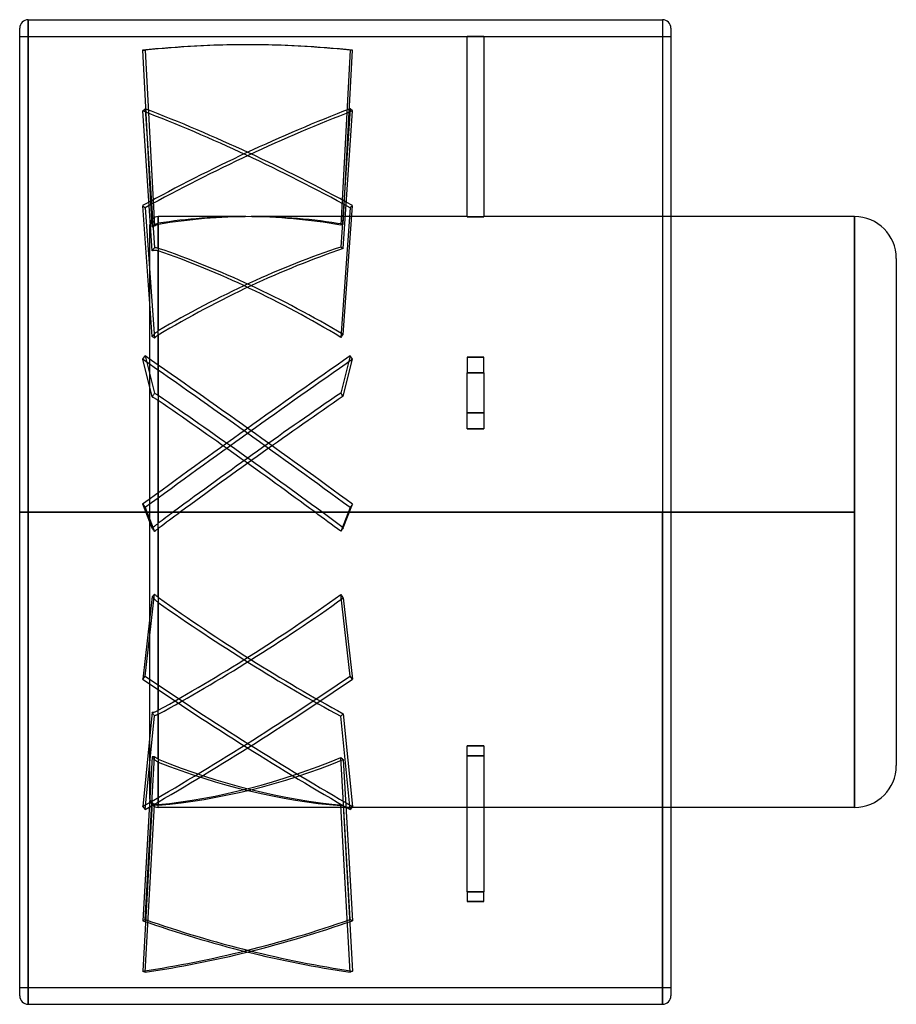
# Model space of a CAD drawing. Header units: millimetres. Extents: x -39 to 66, y -59 to 59.
import ezdxf

# ---------------------------------------------------------------- set-up
doc = ezdxf.new("R2010")
doc.units = ezdxf.units.MM
doc.layers.add('MAIN-1', color=7, linetype='Continuous')
doc.layers.add('MAIN-2', color=7, linetype='Continuous')

msp = doc.modelspace()

# ---------------------------------------------------------------- linework, layer by layer
at = {"layer": 'MAIN-1'}
for p, q in [((-38, 0), (-38, 59)), ((-38, 59), (38, 59)), ((38, 59), (38, 0)), ((-39, 0), (-39, 58)), ((39, 58), (39, -58)), ((61, 35.4), (39, 35.4)), ((61, 35.4), (61, 0)), ((66, 30.4), (66, -30.4)), ((39, 0), (61, 0)), ((-39, -58), (-39, 0)), ((38, 0), (-38, 0)), ((-38, -59), (-38, 0)), ((38, -59), (38, 0)), ((61, 0), (61, -35.4)), ((61, -35.4), (39, -35.4)), ((-38, -59), (38, -59))]:
    msp.add_line(p, q, dxfattribs=at)
for centre, radius, start, end in [((-38, 58), 1, 90, 180), ((38, 58), 1, 0, 90), ((61, 30.4), 5, 0, 90), ((61, -30.4), 5, 270, 0), ((-38, -58), 1, 180, 270), ((38, -58), 1, 270, 0)]:
    msp.add_arc(centre, radius, start, end, dxfattribs=at)
at = {"layer": 'MAIN-2'}
for p, q in [((-38, 59), (-38, 0)), ((38, 59), (38, 0)), ((-39, 57), (14.6, 57)), ((14.6, 57), (14.6, 56.99)), ((14.6, 56.99), (16.6, 56.99)), ((16.6, 56.99), (14.6, 56.99)), ((14.6, 35.39), (14.6, 56.99)), ((16.6, 57), (16.6, 56.99)), ((16.6, 57), (39, 57)), ((16.6, 56.99), (16.6, 35.39)), ((-11.55, 56), (-11.85, 56)), ((-23.14, 34.15), (-24.27, 55.33)), ((-24.27, 55.33), (-23.98, 55.33)), ((-23.98, 55.33), (-22.85, 34.28)), ((0.58, 55.33), (-0.54, 34.39)), ((-0.24, 34.48), (0.87, 55.33)), ((0.87, 55.33), (0.58, 55.33)), ((-24.27, 48.06), (-23.98, 48.32)), ((-23.14, 31.3), (-24.27, 48.06)), ((-23.98, 48.32), (-22.85, 31.66)), ((0.58, 48.32), (-0.54, 31.75)), ((-0.24, 31.57), (0.87, 48.06)), ((0.87, 48.06), (0.58, 48.32)), ((-23.14, 21.02), (-24.27, 36.71)), ((-24.27, 36.71), (-23.98, 36.45)), ((-0.24, 21.26), (0.87, 36.71)), ((0.87, 36.71), (0.58, 36.45)), ((-23.98, 36.45), (-22.85, 20.85)), ((-22.4, 31.6), (-22.4, 35.4)), ((-22.4, 35.4), (-22.4, 34.6)), ((-12.13, 35.4), (-22.4, 35.4)), ((14.6, 35.4), (-11.27, 35.4)), ((0.58, 36.45), (-0.54, 20.93)), ((39, 35.4), (16.6, 35.4)), ((61, 0), (61, 35.4)), ((-23.4, -34.4), (-23.4, 34.4)), ((-23.09, 34.21), (-23.03, 34.28)), ((-23.02, 34.22), (-23.06, 34.2)), ((-23.03, 34.28), (-22.96, 34.33)), ((-22.98, 34.24), (-23.02, 34.22)), ((-22.93, 34.26), (-22.98, 34.24)), ((-22.96, 34.33), (-22.9, 34.39)), ((-22.89, 34.27), (-22.93, 34.26)), ((-22.9, 34.39), (-22.83, 34.43)), ((-22.85, 34.28), (-22.89, 34.27)), ((-22.79, 34.31), (-22.85, 34.28)), ((-22.83, 34.43), (-22.77, 34.47)), ((-22.73, 34.35), (-22.79, 34.31)), ((-22.77, 34.47), (-22.7, 34.51)), ((-22.67, 34.38), (-22.73, 34.35)), ((-22.7, 34.51), (-22.62, 34.54)), ((-22.6, 34.41), (-22.67, 34.38)), ((-22.62, 34.54), (-22.55, 34.57)), ((-22.53, 34.43), (-22.6, 34.41)), ((-22.55, 34.57), (-22.47, 34.59)), ((-22.47, 34.45), (-22.53, 34.43)), ((-22.47, 34.59), (-22.4, 34.6)), ((-22.4, 34.46), (-22.47, 34.45)), ((-22.4, 34.46), (-22.4, 21.71)), ((16.6, 35.39), (14.6, 35.39)), ((14.6, 35.39), (16.6, 35.39)), ((-23.14, 34.15), (-23.09, 34.21)), ((-23.1, 34.18), (-23.14, 34.15)), ((-23.06, 34.2), (-23.1, 34.18)), ((-23.1, 31.36), (-23.14, 31.3)), ((-23.14, 31.3), (-23.09, 31.33)), ((-23.06, 31.42), (-23.1, 31.36)), ((-23.09, 31.33), (-23.03, 31.35)), ((-23.02, 31.47), (-23.06, 31.42)), ((-23.03, 31.35), (-22.96, 31.36)), ((-22.98, 31.52), (-23.02, 31.47)), ((-22.93, 31.57), (-22.98, 31.52)), ((-22.96, 31.36), (-22.9, 31.37)), ((-22.89, 31.62), (-22.93, 31.57)), ((-22.9, 31.37), (-22.83, 31.38)), ((-22.85, 31.66), (-22.89, 31.62)), ((-22.79, 31.67), (-22.85, 31.66)), ((-22.83, 31.38), (-22.77, 31.38)), ((-22.73, 31.66), (-22.79, 31.67)), ((-22.77, 31.38), (-22.7, 31.37)), ((-22.67, 31.66), (-22.73, 31.66)), ((-22.7, 31.37), (-22.62, 31.36)), ((-22.6, 31.65), (-22.67, 31.66)), ((-22.62, 31.36), (-22.55, 31.35)), ((-22.53, 31.63), (-22.6, 31.65)), ((-22.55, 31.35), (-22.47, 31.33)), ((-22.47, 31.62), (-22.53, 31.63)), ((-22.4, 31.6), (-22.47, 31.62)), ((-22.47, 31.33), (-22.4, 31.31)), ((-22.4, 13.94), (-22.4, 31.31)), ((-22.96, 21.24), (-22.9, 21.31)), ((-22.9, 21.31), (-22.83, 21.38)), ((-22.83, 21.38), (-22.77, 21.44)), ((-22.77, 21.44), (-22.7, 21.5)), ((-22.7, 21.5), (-22.62, 21.56)), ((-22.62, 21.56), (-22.55, 21.61)), ((-22.55, 21.61), (-22.47, 21.66)), ((-22.47, 21.66), (-22.4, 21.71)), ((-23.14, 21.02), (-23.09, 21.09)), ((-23.1, 21), (-23.14, 21.02)), ((-23.06, 20.98), (-23.1, 21)), ((-23.09, 21.09), (-23.03, 21.16)), ((-23.02, 20.96), (-23.06, 20.98)), ((-23.03, 21.16), (-22.96, 21.24)), ((-22.98, 20.94), (-23.02, 20.96)), ((-22.93, 20.91), (-22.98, 20.94)), ((-22.89, 20.88), (-22.93, 20.91)), ((-22.85, 20.85), (-22.89, 20.88)), ((-22.79, 20.91), (-22.85, 20.85)), ((-22.73, 20.96), (-22.79, 20.91)), ((-22.67, 21.02), (-22.73, 20.96)), ((-22.6, 21.07), (-22.67, 21.02)), ((-22.53, 21.12), (-22.6, 21.07)), ((-22.47, 21.16), (-22.53, 21.12)), ((-22.4, 21.21), (-22.47, 21.16)), ((-22.4, 21.21), (-22.4, 0)), ((-24.27, 18.3), (-23.98, 18.7)), ((-23.14, 13.81), (-24.27, 18.3)), ((-23.98, 18.7), (-22.85, 14.24)), ((0.58, 18.7), (-0.54, 14.26)), ((-0.24, 13.88), (0.87, 18.3)), ((0.87, 18.3), (0.58, 18.7)), ((14.6, 18.56), (16.6, 18.56)), ((14.6, 18.56), (14.6, 16.66)), ((16.6, 18.56), (14.6, 18.56)), ((16.6, 16.66), (16.6, 18.56)), ((16.6, 16.66), (14.6, 16.66)), ((14.6, 16.66), (16.6, 16.66)), ((14.6, 9.98), (14.6, 16.66)), ((16.6, 16.66), (16.6, 9.98)), ((-22.89, 14.18), (-22.93, 14.12)), ((-22.85, 14.24), (-22.89, 14.18)), ((-22.79, 14.2), (-22.85, 14.24)), ((-22.73, 14.16), (-22.79, 14.2)), ((-22.67, 14.12), (-22.73, 14.16)), ((-23.1, 13.87), (-23.14, 13.81)), ((-23.14, 13.81), (-23.09, 13.78)), ((-23.06, 13.93), (-23.1, 13.87)), ((-23.09, 13.78), (-23.03, 13.75)), ((-23.02, 13.99), (-23.06, 13.93)), ((-23.03, 13.75), (-22.96, 13.72)), ((-22.98, 14.06), (-23.02, 13.99)), ((-22.93, 14.12), (-22.98, 14.06)), ((-22.96, 13.72), (-22.9, 13.68)), ((-22.9, 13.68), (-22.83, 13.64)), ((-22.83, 13.64), (-22.77, 13.6)), ((-22.77, 13.6), (-22.7, 13.56)), ((-22.7, 13.56), (-22.62, 13.51)), ((-22.6, 14.08), (-22.67, 14.12)), ((-22.62, 13.51), (-22.55, 13.46)), ((-22.53, 14.03), (-22.6, 14.08)), ((-22.55, 13.46), (-22.47, 13.41)), ((-22.47, 13.99), (-22.53, 14.03)), ((-22.4, 13.94), (-22.47, 13.99)), ((-22.47, 13.41), (-22.4, 13.36)), ((-22.4, 0), (-22.4, 13.36)), ((16.6, 11.89), (14.6, 11.89)), ((14.6, 11.89), (16.6, 11.89)), ((16.6, 9.98), (14.6, 9.98)), ((14.6, 9.98), (16.6, 9.98)), ((39, 0), (-39, 0)), ((-38, 0), (38, 0)), ((-38, 0), (-38, -59)), ((-23.14, -1.95), (-24.27, 0.92)), ((-24.27, 0.92), (-23.98, 0.52)), ((-23.98, 0.52), (-22.85, -2.33)), ((-22.4, 0), (-20.59, 0)), ((-19.74, 0), (39, 0)), ((0.58, 0.52), (-0.54, -2.32)), ((-0.24, -1.91), (0.87, 0.92)), ((0.87, 0.92), (0.58, 0.52)), ((38, 0), (38, -59)), ((-39, 0), (39, 0)), ((-22.4, -10.23), (-22.4, 0)), ((-3.66, 0), (-22.4, 0)), ((-22.4, 0), (-22.4, -1.34)), ((61, 0), (-2.81, 0)), ((61, -35.4), (61, 0)), ((-23.14, -1.95), (-23.09, -1.9)), ((-23.1, -2), (-23.14, -1.95)), ((-23.06, -2.05), (-23.1, -2)), ((-23.09, -1.9), (-23.03, -1.85)), ((-23.02, -2.11), (-23.06, -2.05)), ((-23.03, -1.85), (-22.96, -1.79)), ((-22.98, -2.16), (-23.02, -2.11)), ((-22.93, -2.22), (-22.98, -2.16)), ((-22.96, -1.79), (-22.9, -1.74)), ((-22.89, -2.28), (-22.93, -2.22)), ((-22.9, -1.74), (-22.83, -1.68)), ((-22.85, -2.33), (-22.89, -2.28)), ((-22.79, -2.28), (-22.85, -2.33)), ((-22.83, -1.68), (-22.77, -1.63)), ((-22.73, -2.23), (-22.79, -2.28)), ((-22.77, -1.63), (-22.7, -1.57)), ((-22.67, -2.18), (-22.73, -2.23)), ((-22.7, -1.57), (-22.62, -1.51)), ((-22.6, -2.13), (-22.67, -2.18)), ((-22.62, -1.51), (-22.55, -1.46)), ((-22.53, -2.08), (-22.6, -2.13)), ((-22.55, -1.46), (-22.47, -1.4)), ((-22.47, -2.02), (-22.53, -2.08)), ((-22.47, -1.4), (-22.4, -1.34)), ((-22.4, -1.98), (-22.47, -2.02)), ((-22.4, -1.98), (-22.4, -23.77)), ((-23.14, -10.14), (-24.27, -20.02)), ((-23.98, -19.67), (-22.85, -9.85)), ((-23.1, -10.11), (-23.14, -10.14)), ((-23.14, -10.14), (-23.09, -10.21)), ((-23.06, -10.07), (-23.1, -10.11)), ((-23.09, -10.21), (-23.03, -10.28)), ((-23.02, -10.03), (-23.06, -10.07)), ((-23.03, -10.28), (-22.96, -10.35)), ((-22.98, -9.99), (-23.02, -10.03)), ((-22.93, -9.94), (-22.98, -9.99)), ((-22.96, -10.35), (-22.9, -10.41)), ((-22.89, -9.9), (-22.93, -9.94)), ((-22.9, -10.41), (-22.83, -10.48)), ((-22.85, -9.85), (-22.89, -9.9)), ((-22.79, -9.91), (-22.85, -9.85)), ((-22.83, -10.48), (-22.77, -10.54)), ((-22.73, -9.97), (-22.79, -9.91)), ((-22.77, -10.54), (-22.7, -10.6)), ((-22.67, -10.02), (-22.73, -9.97)), ((-22.7, -10.6), (-22.62, -10.67)), ((-22.6, -10.08), (-22.67, -10.02)), ((-22.53, -10.13), (-22.6, -10.08)), ((-22.47, -10.18), (-22.53, -10.13)), ((-22.4, -10.23), (-22.47, -10.18)), ((0.58, -19.67), (-0.54, -9.9)), ((-0.24, -10.3), (0.87, -20.02)), ((-22.62, -10.67), (-22.55, -10.73)), ((-22.55, -10.73), (-22.47, -10.78)), ((-22.47, -10.78), (-22.4, -10.84)), ((-22.4, -29.62), (-22.4, -10.84)), ((-24.27, -20.02), (-23.98, -19.67)), ((0.87, -20.02), (0.58, -19.67)), ((-23.14, -24), (-24.27, -35.31)), ((-23.98, -35.66), (-22.85, -24.42)), ((-23.1, -24.07), (-23.14, -24)), ((-23.14, -24), (-23.09, -24)), ((-23.06, -24.13), (-23.1, -24.07)), ((-23.09, -24), (-23.03, -24)), ((-23.02, -24.19), (-23.06, -24.13)), ((-23.03, -24), (-22.96, -23.99)), ((-22.98, -24.25), (-23.02, -24.19)), ((-22.93, -24.31), (-22.98, -24.25)), ((-22.96, -23.99), (-22.9, -23.97)), ((-22.89, -24.37), (-22.93, -24.31)), ((-22.9, -23.97), (-22.83, -23.95)), ((-22.85, -24.42), (-22.89, -24.37)), ((-22.79, -24.4), (-22.85, -24.42)), ((-22.83, -23.95), (-22.77, -23.93)), ((-22.73, -24.38), (-22.79, -24.4)), ((-22.77, -23.93), (-22.7, -23.91)), ((-22.67, -24.36), (-22.73, -24.38)), ((-22.7, -23.91), (-22.62, -23.88)), ((-22.6, -24.33), (-22.67, -24.36)), ((-22.62, -23.88), (-22.55, -23.84)), ((-22.53, -24.3), (-22.6, -24.33)), ((-22.55, -23.84), (-22.47, -23.81)), ((-22.47, -24.27), (-22.53, -24.3)), ((-22.47, -23.81), (-22.4, -23.77)), ((-22.4, -24.23), (-22.47, -24.27)), ((-22.4, -24.23), (-22.4, -35.07)), ((0.58, -35.66), (-0.54, -24.48)), ((-0.24, -24.18), (0.87, -35.31)), ((14.6, -28.04), (16.6, -28.04)), ((16.6, -28.04), (14.6, -28.04)), ((14.6, -45.52), (14.6, -28.04)), ((16.6, -28.04), (16.6, -45.52)), ((-23.14, -29.35), (-24.27, -48.98)), ((-23.98, -48.84), (-22.85, -29.33)), ((-23.1, -29.36), (-23.14, -29.35)), ((-23.14, -29.35), (-23.09, -29.43)), ((-23.06, -29.36), (-23.1, -29.36)), ((-23.09, -29.43), (-23.03, -29.5)), ((-23.02, -29.36), (-23.06, -29.36)), ((-23.03, -29.5), (-22.96, -29.57)), ((-22.98, -29.36), (-23.02, -29.36)), ((-22.93, -29.35), (-22.98, -29.36)), ((-22.89, -29.34), (-22.93, -29.35)), ((-22.85, -29.33), (-22.89, -29.34)), ((-22.79, -29.38), (-22.85, -29.33)), ((-22.73, -29.43), (-22.79, -29.38)), ((-22.67, -29.48), (-22.73, -29.43)), ((-22.6, -29.52), (-22.67, -29.48)), ((0.58, -48.84), (-0.54, -29.43)), ((16.6, -29.22), (14.6, -29.22)), ((14.6, -29.22), (16.6, -29.22)), ((-22.96, -29.57), (-22.9, -29.64)), ((-22.9, -29.64), (-22.83, -29.7)), ((-22.83, -29.7), (-22.77, -29.75)), ((-22.77, -29.75), (-22.7, -29.8)), ((-22.7, -29.8), (-22.62, -29.85)), ((-22.62, -29.85), (-22.55, -29.89)), ((-22.53, -29.56), (-22.6, -29.52)), ((-22.55, -29.89), (-22.47, -29.93)), ((-22.47, -29.59), (-22.53, -29.56)), ((-22.4, -29.62), (-22.47, -29.59)), ((-22.47, -29.93), (-22.4, -29.96)), ((-22.4, -35.4), (-22.4, -29.96)), ((-0.24, -29.66), (0.87, -48.98)), ((-23.14, -34.83), (-24.27, -55.01)), ((-24.27, -35.31), (-23.98, -35.66)), ((-23.98, -55.15), (-22.85, -35.09)), ((-23.1, -34.87), (-23.14, -34.83)), ((-23.14, -34.83), (-23.09, -34.87)), ((-23.06, -34.91), (-23.1, -34.87)), ((-23.09, -34.87), (-23.03, -34.92)), ((-23.02, -34.95), (-23.06, -34.91)), ((-23.03, -34.92), (-22.96, -34.96)), ((-22.98, -34.99), (-23.02, -34.95)), ((-22.93, -35.03), (-22.98, -34.99)), ((-22.96, -34.96), (-22.9, -34.99)), ((-22.89, -35.06), (-22.93, -35.03)), ((-22.9, -34.99), (-22.83, -35.02)), ((-22.85, -35.09), (-22.89, -35.06)), ((-22.79, -35.11), (-22.85, -35.09)), ((-22.83, -35.02), (-22.77, -35.04)), ((-22.73, -35.12), (-22.79, -35.11)), ((-22.77, -35.04), (-22.7, -35.06)), ((-22.67, -35.14), (-22.73, -35.12)), ((-22.7, -35.06), (-22.62, -35.07)), ((-22.6, -35.15), (-22.67, -35.14)), ((-22.62, -35.07), (-22.55, -35.07)), ((-22.53, -35.15), (-22.6, -35.15)), ((-22.55, -35.07), (-22.47, -35.07)), ((-22.47, -35.15), (-22.53, -35.15)), ((-22.47, -35.07), (-22.4, -35.07)), ((-22.4, -35.15), (-22.47, -35.15)), ((-22.4, -35.4), (-22.4, -35.15)), ((0.58, -55.15), (-0.54, -35.19)), ((-0.24, -35.14), (0.87, -55.01)), ((0.87, -35.31), (0.58, -35.66)), ((39, -35.4), (-22.4, -35.4)), ((14.6, -45.52), (16.6, -45.52)), ((14.6, -45.52), (14.6, -46.69)), ((16.6, -45.52), (14.6, -45.52)), ((16.6, -46.69), (16.6, -45.52)), ((14.6, -46.69), (16.6, -46.69)), ((16.6, -46.69), (14.6, -46.69)), ((-24.27, -48.98), (-23.98, -48.84)), ((0.87, -48.98), (0.58, -48.84)), ((-24.27, -55.01), (-23.98, -55.15)), ((0.87, -55.01), (0.58, -55.15)), ((-39, -57), (39, -57))]:
    msp.add_line(p, q, dxfattribs=at)
for centre, start, end in [((-22.4, 34.4), 90, 180), ((-22.4, -34.4), 180, 270)]:
    msp.add_arc(centre, 1, start, end, dxfattribs=at)
for centre, major_axis, ratio, start_param, end_param in [((-11.85, -121), (0, -177), 0.809017, 3.141593, 3.228468), ((-11.55, -121), (0, 177), 0.809017, 0, 0.086875), ((-11.85, -121), (0, -177), 0.809017, 3.054717, 3.141593), ((-11.55, -121), (0, 177), 0.809017, -0.086875, 0), ((-11.85, -92.56), (-117.28, -132.57), 0.619743, -2.26873, -2.094979), ((-11.85, -92.82), (117.28, -132.57), 0.619743, 2.094979, 2.26873), ((-11.55, -92.56), (-117.28, 132.57), 0.619743, -1.046613, -0.872863), ((-11.55, -92.82), (117.28, 132.57), 0.619743, 0.872863, 1.046613), ((-12.13, 0), (-48.72, 0), 0.726543, -1.575124, -1.358326), ((-11.27, 0), (-48.72, 0), 0.726543, -1.799176, -1.570546), ((-11.27, 0), (-48.72, 0), 0.726543, -1.570546, -1.34043), ((-12.13, 0), (-48.72, 0), 0.726543, -1.810815, -1.575124), ((2.76, 0), (5.99, 35.14), 0.716564, 0.349908, 0.361548), ((-12.13, 0), (-47.09, -28.96), 0.432377, -2.070718, -1.618229), ((-11.27, 0), (-47.09, 28.96), 0.432377, -1.539273, -1.080528), ((-11.27, 0), (-47.09, -28.96), 0.432377, -2.059078, -1.600333), ((-12.13, 0), (-47.09, 28.96), 0.432377, -1.550913, -1.098423), ((2.76, 0), (19.69, -34.04), 0.493635, 2.39377, 2.40541), ((2.76, 0), (22.45, 34.39), 0.374544, 1.166328, 1.177968), ((-11.85, -20.81), (-142.43, -105.08), 0.140484, -1.760945, -1.587195), ((-11.85, -21.21), (142.43, -105.08), 0.140484, 1.587195, 1.760945), ((-11.55, -20.81), (-142.43, 105.08), 0.140484, -1.554398, -1.380647), ((-11.55, -21.21), (142.43, 105.08), 0.140484, 1.380647, 1.554398), ((-12.13, 0), (-48.64, -35.17), 0.083145, -1.870865, -1.456313), ((2.76, 0), (25.43, -35.23), 0.137185, 1.875013, 1.886653), ((-11.27, 0), (-48.64, 35.17), 0.083145, -1.68528, -1.280381), ((-12.13, 0), (-48.64, 35.17), 0.083145, -1.68528, -1.298277), ((-11.27, 0), (-48.64, -35.17), 0.083145, -1.859225, -1.456313), ((-11.27, 0), (-48.64, -35.17), 0.083145, -1.456313, -1.40048), ((-12.13, 0), (-48.64, -35.17), 0.083145, -1.456313, -1.418375), ((-12.13, 0), (-48.64, 35.17), 0.083145, -1.750766, -1.68528), ((-11.27, 0), (-48.64, 35.17), 0.083145, -1.739126, -1.68528), ((2.76, 0), (25.86, 35.39), 0.029806, 1.646418, 1.658058), ((-12.13, 0), (47.99, 33.25), 0.252981, -1.956789, -1.5043), ((-11.27, 0), (47.99, -33.25), 0.252981, -1.62764, -1.168894), ((-11.27, 0), (47.99, 33.25), 0.252981, -1.974685, -1.51594), ((2.76, 0), (-24.93, 35.05), 0.198099, 1.714395, 1.726035), ((-12.13, 0), (47.99, -33.25), 0.252981, -1.609744, -1.157255), ((-11.85, 60.68), (-135.6, -113.76), 0.404508, 1.156758, 1.330509), ((-11.85, 60.32), (135.6, -113.76), 0.404508, -1.330509, -1.156758), ((-11.55, 60.68), (-135.6, 113.76), 0.404508, 1.811084, 1.984834), ((-11.55, 60.32), (135.6, 113.76), 0.404508, -1.984834, -1.811084), ((2.76, 0), (-23.55, -34.64), 0.310027, 1.014904, 1.026543), ((-12.13, 0), (47.1, 20.22), 0.616914, -2.04217, -1.589681), ((2.76, 0), (-17.49, 34.01), 0.560973, 2.271725, 2.283364), ((-11.27, 0), (47.1, -20.22), 0.616914, -1.542259, -1.083513), ((-11.27, 0), (47.1, 20.22), 0.616914, -2.060066, -1.60132), ((-12.13, 0), (47.1, -20.22), 0.616914, -1.524363, -1.071874), ((2.76, 0), (-11.37, -34.56), 0.672672, 0.326835, 0.338475), ((-11.85, 113.77), (-75.39, -160.14), 0.760227, 0.467559, 0.64131), ((-11.85, 113.63), (75.39, -160.14), 0.760227, -0.64131, -0.467559), ((-11.55, 113.77), (-75.39, 160.14), 0.760227, 2.500283, 2.674033), ((-11.55, 113.63), (75.39, 160.14), 0.760227, -2.674033, -2.500283)]:
    msp.add_ellipse(centre, major_axis=major_axis, ratio=ratio, start_param=start_param, end_param=end_param, dxfattribs=at)

doc.saveas('drawing.dxf')
